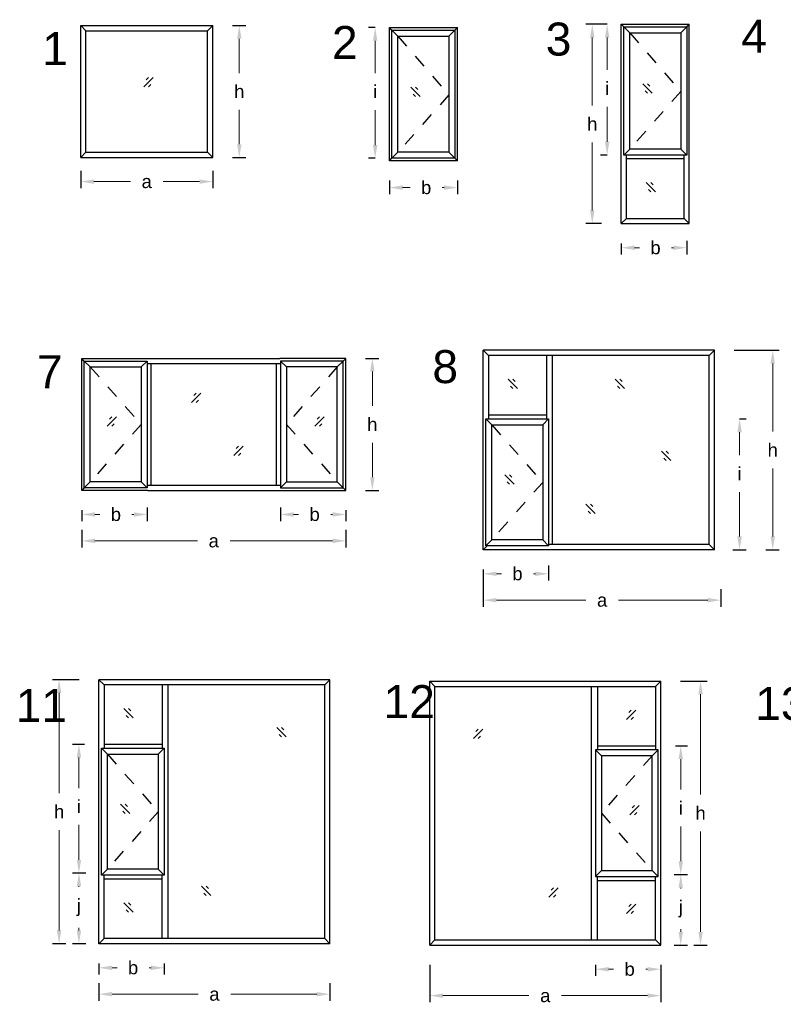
# Model space of a CAD drawing. Header units: millimetres. Extents: x -12.9 to 0.2, y -9.1 to 4.5.
# Tile 3 of 5: x -12.7 to -6.9, y -3 to 4.5. Entities that reach past the tile are written whole.
import ezdxf

# ---------------------------------------------------------------- set-up
doc = ezdxf.new("R2010")
doc.units = ezdxf.units.MM
doc.linetypes.add('DASHED', pattern=[19.05, 12.7, -6.35])
for name, color, linetype in [('auxiliar', 1, 'DASHED'), ('proyectable', 7, 'Continuous'), ('vidrio', 160, 'Continuous')]:
    doc.layers.add(name, color=color, linetype=linetype)
doc.styles.get("Standard").update_dxf_attribs({"font": 'arial.ttf'})
doc.dimstyles.get("Standard").update_dxf_attribs({"dimtxt": 0.18, "dimasz": 0.18, "dimexe": 0.2, "dimexo": 0.0625, "dimgap": 0.09, "dimtad": 0, "dimtih": 1, "dimtoh": 1, "dimdec": 4, "dimzin": 0, "dimdsep": 46, "dimtxsty": 'Standard', "dimcen": 0.09, "dimadec": 0, "dimazin": 0, "dimtfac": 1, "dimtdec": 4, "dimtofl": 0, "dimtmove": 0, "dimatfit": 3, "dimfxl": 1.5, "dimfxlon": 1, "dimtolj": 1, "dimtzin": 0, "dimarcsym": 0})

# ---------------------------------------------------------------- blocks, each defined once
blk = doc.blocks.new('*D1')
at = {"layer": 'Defpoints', "color": 0, "transparency": 16777216}
for p in [(-12.2363, 3.502), (-11.2363, 3.502), (-11.2363, 3.2695)]:
    blk.add_point(p, dxfattribs=at)
at = {"layer": 'proyectable', "color": 0, "lineweight": -2, "transparency": 16777216}
for p, q in [((-12.2363, 3.352), (-12.2363, 3.2195)), ((-11.2363, 3.352), (-11.2363, 3.2195))]:
    blk.add_line(p, q, dxfattribs=at)
at = {"layer": 'proyectable', "color": 0, "lineweight": 5, "transparency": 16777216}
for p, q in [((-12.1363, 3.2695), (-11.8597, 3.2695)), ((-11.3363, 3.2695), (-11.613, 3.2695))]:
    blk.add_line(p, q, dxfattribs=at)
at = {"layer": 'proyectable', "color": 0, "transparency": 16777216}
for points in [[(-12.1363, 3.2861), (-12.1363, 3.2528), (-12.2363, 3.2695)], [(-11.3363, 3.2861), (-11.3363, 3.2528), (-11.2363, 3.2695)]]:
    blk.add_solid(points, dxfattribs=at)
at = {"layer": 'proyectable', "color": 0, "transparency": 16777216, "insert": (-11.7363, 3.2695), "char_height": 0.1, "attachment_point": 5}
blk.add_mtext('\\A1;a', dxfattribs=at)
blk = doc.blocks.new('*D2')
at = {"layer": 'Defpoints', "color": 0, "transparency": 16777216}
for p in [(-11.2363, 4.452), (-11.0353, 4.452), (-11.2363, 3.452)]:
    blk.add_point(p, dxfattribs=at)
at = {"layer": 'proyectable', "color": 0, "lineweight": -2, "transparency": 16777216}
for p, q in [((-11.0863, 4.452), (-10.9853, 4.452)), ((-11.0863, 3.452), (-10.9853, 3.452))]:
    blk.add_line(p, q, dxfattribs=at)
at = {"layer": 'proyectable', "color": 0, "lineweight": 5, "transparency": 16777216}
for p, q in [((-11.0353, 4.352), (-11.0353, 4.092)), ((-11.0353, 3.552), (-11.0353, 3.812))]:
    blk.add_line(p, q, dxfattribs=at)
at = {"layer": 'proyectable', "color": 0, "transparency": 16777216}
for points in [[(-11.052, 4.352), (-11.0187, 4.352), (-11.0353, 4.452)], [(-11.052, 3.552), (-11.0187, 3.552), (-11.0353, 3.452)]]:
    blk.add_solid(points, dxfattribs=at)
at = {"layer": 'proyectable', "color": 0, "transparency": 16777216, "insert": (-11.0353, 3.952), "char_height": 0.1, "attachment_point": 5}
blk.add_mtext('\\A1;h', dxfattribs=at)
blk = doc.blocks.new('*D3')
at = {"layer": 'Defpoints', "color": 0, "transparency": 16777216}
for p in [(-12.2288, 0.9304), (-11.7338, 0.9504), (-11.7338, 0.7479)]:
    blk.add_point(p, dxfattribs=at)
at = {"layer": 'proyectable', "color": 0, "lineweight": -2, "transparency": 16777216}
for p, q in [((-12.2288, 0.7804), (-12.2288, 0.6979)), ((-11.7338, 0.8004), (-11.7338, 0.6979))]:
    blk.add_line(p, q, dxfattribs=at)
at = {"layer": 'proyectable', "color": 0, "lineweight": 5, "transparency": 16777216}
for p, q in [((-12.1288, 0.7479), (-12.0911, 0.7479)), ((-11.8338, 0.7479), (-11.8483, 0.7479))]:
    blk.add_line(p, q, dxfattribs=at)
at = {"layer": 'proyectable', "color": 0, "transparency": 16777216}
for points in [[(-12.1288, 0.7645), (-12.1288, 0.7312), (-12.2288, 0.7479)], [(-11.8338, 0.7645), (-11.8338, 0.7312), (-11.7338, 0.7479)]]:
    blk.add_solid(points, dxfattribs=at)
at = {"layer": 'proyectable', "color": 0, "transparency": 16777216, "insert": (-11.9697, 0.7479), "char_height": 0.1, "attachment_point": 5}
blk.add_mtext('\\A1;b', dxfattribs=at)
blk = doc.blocks.new('*D4')
at = {"layer": 'Defpoints', "color": 0, "transparency": 16777216}
for p in [(-10.2288, 1.9304), (-10.0278, 1.9304), (-10.2288, 0.9304)]:
    blk.add_point(p, dxfattribs=at)
at = {"layer": 'proyectable', "color": 0, "lineweight": -2, "transparency": 16777216}
for p, q in [((-10.0788, 1.9304), (-9.9778, 1.9304)), ((-10.0788, 0.9304), (-9.9778, 0.9304))]:
    blk.add_line(p, q, dxfattribs=at)
at = {"layer": 'proyectable', "color": 0, "lineweight": 5, "transparency": 16777216}
for p, q in [((-10.0278, 1.8304), (-10.0278, 1.5704)), ((-10.0278, 1.0304), (-10.0278, 1.2904))]:
    blk.add_line(p, q, dxfattribs=at)
at = {"layer": 'proyectable', "color": 0, "transparency": 16777216}
for points in [[(-10.0444, 1.8304), (-10.0111, 1.8304), (-10.0278, 1.9304)], [(-10.0444, 1.0304), (-10.0111, 1.0304), (-10.0278, 0.9304)]]:
    blk.add_solid(points, dxfattribs=at)
at = {"layer": 'proyectable', "color": 0, "transparency": 16777216, "insert": (-10.0278, 1.4304), "char_height": 0.1, "attachment_point": 5}
blk.add_mtext('\\A1;h', dxfattribs=at)
blk = doc.blocks.new('*D5')
at = {"layer": 'Defpoints', "color": 0, "transparency": 16777216}
for p in [(-12.2288, 0.7804), (-10.2288, 0.7804), (-10.2288, 0.5479)]:
    blk.add_point(p, dxfattribs=at)
at = {"layer": 'proyectable', "color": 0, "lineweight": -2, "transparency": 16777216}
for p, q in [((-12.2288, 0.6304), (-12.2288, 0.4979)), ((-10.2288, 0.6304), (-10.2288, 0.4979))]:
    blk.add_line(p, q, dxfattribs=at)
at = {"layer": 'proyectable', "color": 0, "lineweight": 5, "transparency": 16777216}
for p, q in [((-12.1288, 0.5479), (-11.3521, 0.5479)), ((-10.3288, 0.5479), (-11.1054, 0.5479))]:
    blk.add_line(p, q, dxfattribs=at)
at = {"layer": 'proyectable', "color": 0, "transparency": 16777216}
for points in [[(-12.1288, 0.5645), (-12.1288, 0.5312), (-12.2288, 0.5479)], [(-10.3288, 0.5645), (-10.3288, 0.5312), (-10.2288, 0.5479)]]:
    blk.add_solid(points, dxfattribs=at)
at = {"layer": 'proyectable', "color": 0, "transparency": 16777216, "insert": (-11.2288, 0.5479), "char_height": 0.1, "attachment_point": 5}
blk.add_mtext('\\A1;a', dxfattribs=at)
blk = doc.blocks.new('*D6')
at = {"layer": 'Defpoints', "color": 0, "transparency": 16777216}
for p in [(-10.7238, 0.9504), (-10.2288, 0.9304), (-10.2288, 0.7479)]:
    blk.add_point(p, dxfattribs=at)
at = {"layer": 'proyectable', "color": 0, "lineweight": -2, "transparency": 16777216}
for p, q in [((-10.7238, 0.8004), (-10.7238, 0.6979)), ((-10.2288, 0.7804), (-10.2288, 0.6979))]:
    blk.add_line(p, q, dxfattribs=at)
at = {"layer": 'proyectable', "color": 0, "lineweight": 5, "transparency": 16777216}
for p, q in [((-10.6238, 0.7479), (-10.5861, 0.7479)), ((-10.3288, 0.7479), (-10.3433, 0.7479))]:
    blk.add_line(p, q, dxfattribs=at)
at = {"layer": 'proyectable', "color": 0, "transparency": 16777216}
for points in [[(-10.6238, 0.7645), (-10.6238, 0.7312), (-10.7238, 0.7479)], [(-10.3288, 0.7645), (-10.3288, 0.7312), (-10.2288, 0.7479)]]:
    blk.add_solid(points, dxfattribs=at)
at = {"layer": 'proyectable', "color": 0, "transparency": 16777216, "insert": (-10.4647, 0.7479), "char_height": 0.1, "attachment_point": 5}
blk.add_mtext('\\A1;b', dxfattribs=at)
blk = doc.blocks.new('*D20')
at = {"layer": 'Defpoints', "color": 0, "transparency": 16777216}
for p in [(-12.0986, -2.5035), (-11.6036, -2.5035), (-11.6036, -2.686)]:
    blk.add_point(p, dxfattribs=at)
at = {"layer": 'proyectable', "color": 0, "lineweight": -2, "transparency": 16777216}
for p, q in [((-12.0986, -2.6535), (-12.0986, -2.736)), ((-11.6036, -2.6535), (-11.6036, -2.736))]:
    blk.add_line(p, q, dxfattribs=at)
at = {"layer": 'proyectable', "color": 0, "lineweight": 5, "transparency": 16777216}
for p, q in [((-11.9986, -2.686), (-11.961, -2.686)), ((-11.7036, -2.686), (-11.7181, -2.686))]:
    blk.add_line(p, q, dxfattribs=at)
at = {"layer": 'proyectable', "color": 0, "transparency": 16777216}
for points in [[(-11.9986, -2.6694), (-11.9986, -2.7027), (-12.0986, -2.686)], [(-11.7036, -2.6694), (-11.7036, -2.7027), (-11.6036, -2.686)]]:
    blk.add_solid(points, dxfattribs=at)
at = {"layer": 'proyectable', "color": 0, "transparency": 16777216, "insert": (-11.8396, -2.686), "char_height": 0.1, "attachment_point": 5}
blk.add_mtext('\\A1;b', dxfattribs=at)
blk = doc.blocks.new('*D21')
at = {"layer": 'Defpoints', "color": 0, "transparency": 16777216}
for p in [(-12.0986, -2.6535), (-10.3486, -2.6535), (-10.3486, -2.886)]:
    blk.add_point(p, dxfattribs=at)
at = {"layer": 'proyectable', "color": 0, "lineweight": -2, "transparency": 16777216}
for p, q in [((-12.0986, -2.8035), (-12.0986, -2.936)), ((-10.3486, -2.8035), (-10.3486, -2.936))]:
    blk.add_line(p, q, dxfattribs=at)
at = {"layer": 'proyectable', "color": 0, "lineweight": 5, "transparency": 16777216}
for p, q in [((-11.9986, -2.886), (-11.347, -2.886)), ((-10.4486, -2.886), (-11.1002, -2.886))]:
    blk.add_line(p, q, dxfattribs=at)
at = {"layer": 'proyectable', "color": 0, "transparency": 16777216}
for points in [[(-11.9986, -2.8694), (-11.9986, -2.9027), (-12.0986, -2.886)], [(-10.4486, -2.8694), (-10.4486, -2.9027), (-10.3486, -2.886)]]:
    blk.add_solid(points, dxfattribs=at)
at = {"layer": 'proyectable', "color": 0, "transparency": 16777216, "insert": (-11.2236, -2.886), "char_height": 0.1, "attachment_point": 5}
blk.add_mtext('\\A1;a', dxfattribs=at)
blk = doc.blocks.new('*D22')
at = {"layer": 'Defpoints', "color": 0, "transparency": 16777216}
for p in [(-9.188, 0.4813), (-7.388, 0.3313), (-7.388, 0.0987)]:
    blk.add_point(p, dxfattribs=at)
at = {"layer": 'proyectable', "color": 0, "lineweight": -2, "transparency": 16777216}
for p, q in [((-9.188, 0.3313), (-9.188, 0.0487)), ((-7.388, 0.1813), (-7.388, 0.0487))]:
    blk.add_line(p, q, dxfattribs=at)
at = {"layer": 'proyectable', "color": 0, "lineweight": 5, "transparency": 16777216}
for p, q in [((-9.088, 0.0987), (-8.4114, 0.0987)), ((-7.488, 0.0987), (-8.1647, 0.0987))]:
    blk.add_line(p, q, dxfattribs=at)
at = {"layer": 'proyectable', "color": 0, "transparency": 16777216}
for points in [[(-9.088, 0.1154), (-9.088, 0.0821), (-9.188, 0.0987)], [(-7.488, 0.1154), (-7.488, 0.0821), (-7.388, 0.0987)]]:
    blk.add_solid(points, dxfattribs=at)
at = {"layer": 'proyectable', "color": 0, "transparency": 16777216, "insert": (-8.288, 0.0987), "char_height": 0.1, "attachment_point": 5}
blk.add_mtext('\\A1;a', dxfattribs=at)
blk = doc.blocks.new('*D23')
at = {"layer": 'Defpoints', "color": 0, "transparency": 16777216}
for p in [(-7.3271, 1.4713), (-7.247, 1.4713), (-7.448, 0.4813)]:
    blk.add_point(p, dxfattribs=at)
at = {"layer": 'proyectable', "color": 0, "lineweight": -2, "transparency": 16777216}
for p, q in [((-7.247, 1.4713), (-7.197, 1.4713)), ((-7.298, 0.4813), (-7.197, 0.4813))]:
    blk.add_line(p, q, dxfattribs=at)
at = {"layer": 'proyectable', "color": 0, "lineweight": 5, "transparency": 16777216}
for p, q in [((-7.247, 1.3713), (-7.247, 1.1975)), ((-7.247, 0.5813), (-7.247, 0.9175))]:
    blk.add_line(p, q, dxfattribs=at)
at = {"layer": 'proyectable', "color": 0, "transparency": 16777216}
for points in [[(-7.2637, 1.3713), (-7.2303, 1.3713), (-7.247, 1.4713)], [(-7.2637, 0.5813), (-7.2303, 0.5813), (-7.247, 0.4813)]]:
    blk.add_solid(points, dxfattribs=at)
at = {"layer": 'proyectable', "color": 0, "transparency": 16777216, "insert": (-7.247, 1.0575), "char_height": 0.1, "attachment_point": 5}
blk.add_mtext('\\A1;i', dxfattribs=at)
blk = doc.blocks.new('*D24')
at = {"layer": 'Defpoints', "color": 0, "transparency": 16777216}
for p in [(-9.188, 0.4813), (-8.693, 0.5113), (-8.693, 0.2987)]:
    blk.add_point(p, dxfattribs=at)
at = {"layer": 'proyectable', "color": 0, "lineweight": -2, "transparency": 16777216}
for p, q in [((-9.188, 0.3313), (-9.188, 0.2487)), ((-8.693, 0.3613), (-8.693, 0.2487))]:
    blk.add_line(p, q, dxfattribs=at)
at = {"layer": 'proyectable', "color": 0, "lineweight": 5, "transparency": 16777216}
for p, q in [((-9.088, 0.2987), (-9.0504, 0.2987)), ((-8.793, 0.2987), (-8.8076, 0.2987))]:
    blk.add_line(p, q, dxfattribs=at)
at = {"layer": 'proyectable', "color": 0, "transparency": 16777216}
for points in [[(-9.088, 0.3154), (-9.088, 0.2821), (-9.188, 0.2987)], [(-8.793, 0.3154), (-8.793, 0.2821), (-8.693, 0.2987)]]:
    blk.add_solid(points, dxfattribs=at)
at = {"layer": 'proyectable', "color": 0, "transparency": 16777216, "insert": (-8.929, 0.2987), "char_height": 0.1, "attachment_point": 5}
blk.add_mtext('\\A1;b', dxfattribs=at)
blk = doc.blocks.new('*D25')
at = {"layer": 'Defpoints', "color": 0, "transparency": 16777216}
for p in [(-7.438, 1.9913), (-6.996, 1.9913), (-7.197, 0.4813)]:
    blk.add_point(p, dxfattribs=at)
at = {"layer": 'proyectable', "color": 0, "lineweight": -2, "transparency": 16777216}
for p, q in [((-7.288, 1.9913), (-6.946, 1.9913)), ((-7.047, 0.4813), (-6.946, 0.4813))]:
    blk.add_line(p, q, dxfattribs=at)
at = {"layer": 'proyectable', "color": 0, "lineweight": 5, "transparency": 16777216}
for p, q in [((-6.996, 1.8913), (-6.996, 1.3763)), ((-6.996, 0.5813), (-6.996, 1.0963))]:
    blk.add_line(p, q, dxfattribs=at)
at = {"layer": 'proyectable', "color": 0, "transparency": 16777216}
for points in [[(-7.0127, 1.8913), (-6.9793, 1.8913), (-6.996, 1.9913)], [(-7.0127, 0.5813), (-6.9793, 0.5813), (-6.996, 0.4813)]]:
    blk.add_solid(points, dxfattribs=at)
at = {"layer": 'proyectable', "color": 0, "transparency": 16777216, "insert": (-6.996, 1.2363), "char_height": 0.1, "attachment_point": 5}
blk.add_mtext('\\A1;h', dxfattribs=at)
blk = doc.blocks.new('*D30')
at = {"layer": 'Defpoints', "color": 0, "transparency": 16777216}
for p in [(-8.3385, -2.5145), (-7.8435, -2.5145), (-7.8435, -2.697)]:
    blk.add_point(p, dxfattribs=at)
at = {"layer": 'proyectable', "color": 0, "lineweight": -2, "transparency": 16777216}
for p, q in [((-8.3385, -2.6645), (-8.3385, -2.747)), ((-7.8435, -2.6645), (-7.8435, -2.747))]:
    blk.add_line(p, q, dxfattribs=at)
at = {"layer": 'proyectable', "color": 0, "lineweight": 5, "transparency": 16777216}
for p, q in [((-8.2385, -2.697), (-8.2009, -2.697)), ((-7.9435, -2.697), (-7.9581, -2.697))]:
    blk.add_line(p, q, dxfattribs=at)
at = {"layer": 'proyectable', "color": 0, "transparency": 16777216}
for points in [[(-8.2385, -2.6803), (-8.2385, -2.7137), (-8.3385, -2.697)], [(-7.9435, -2.6803), (-7.9435, -2.7137), (-7.8435, -2.697)]]:
    blk.add_solid(points, dxfattribs=at)
at = {"layer": 'proyectable', "color": 0, "transparency": 16777216, "insert": (-8.0795, -2.697), "char_height": 0.1, "attachment_point": 5}
blk.add_mtext('\\A1;b', dxfattribs=at)
blk = doc.blocks.new('*D31')
at = {"layer": 'Defpoints', "color": 0, "transparency": 16777216}
for p in [(-9.5935, -2.5145), (-7.8435, -2.5145), (-7.8435, -2.897)]:
    blk.add_point(p, dxfattribs=at)
at = {"layer": 'proyectable', "color": 0, "lineweight": -2, "transparency": 16777216}
for p, q in [((-9.5935, -2.6645), (-9.5935, -2.947)), ((-7.8435, -2.6645), (-7.8435, -2.947))]:
    blk.add_line(p, q, dxfattribs=at)
at = {"layer": 'proyectable', "color": 0, "lineweight": 5, "transparency": 16777216}
for p, q in [((-9.4935, -2.897), (-8.8419, -2.897)), ((-7.9435, -2.897), (-8.5952, -2.897))]:
    blk.add_line(p, q, dxfattribs=at)
at = {"layer": 'proyectable', "color": 0, "transparency": 16777216}
for points in [[(-9.4935, -2.8803), (-9.4935, -2.9137), (-9.5935, -2.897)], [(-7.9435, -2.8803), (-7.9435, -2.9137), (-7.8435, -2.897)]]:
    blk.add_solid(points, dxfattribs=at)
at = {"layer": 'proyectable', "color": 0, "transparency": 16777216, "insert": (-8.7185, -2.897), "char_height": 0.1, "attachment_point": 5}
blk.add_mtext('\\A1;a', dxfattribs=at)
blk = doc.blocks.new('*D32')
at = {"layer": 'Defpoints', "color": 0, "transparency": 16777216}
for p in [(-7.8835, -1.9795), (-7.6925, -1.9795), (-7.8935, -2.5145)]:
    blk.add_point(p, dxfattribs=at)
at = {"layer": 'proyectable', "color": 0, "lineweight": -2, "transparency": 16777216}
for p, q in [((-7.7335, -1.9795), (-7.6425, -1.9795)), ((-7.7435, -2.5145), (-7.6425, -2.5145))]:
    blk.add_line(p, q, dxfattribs=at)
at = {"layer": 'proyectable', "color": 0, "lineweight": 5, "transparency": 16777216}
for p, q in [((-7.6925, -2.0795), (-7.6925, -2.0849)), ((-7.6925, -2.4145), (-7.6925, -2.3943))]:
    blk.add_line(p, q, dxfattribs=at)
at = {"layer": 'proyectable', "color": 0, "transparency": 16777216}
for points in [[(-7.7092, -2.0795), (-7.6759, -2.0795), (-7.6925, -1.9795)], [(-7.7092, -2.4145), (-7.6759, -2.4145), (-7.6925, -2.5145)]]:
    blk.add_solid(points, dxfattribs=at)
at = {"layer": 'proyectable', "color": 0, "transparency": 16777216, "insert": (-7.6925, -2.2396), "char_height": 0.1, "attachment_point": 5}
blk.add_mtext('\\A1;j', dxfattribs=at)
blk = doc.blocks.new('*D33')
at = {"layer": 'Defpoints', "color": 0, "transparency": 16777216}
for p in [(-7.8435, -0.5145), (-7.5425, -0.5145), (-7.7435, -2.5145)]:
    blk.add_point(p, dxfattribs=at)
at = {"layer": 'proyectable', "color": 0, "lineweight": -2, "transparency": 16777216}
for p, q in [((-7.6935, -0.5145), (-7.4925, -0.5145)), ((-7.5935, -2.5145), (-7.4925, -2.5145))]:
    blk.add_line(p, q, dxfattribs=at)
at = {"layer": 'proyectable', "color": 0, "lineweight": 5, "transparency": 16777216}
for p, q in [((-7.5425, -0.6145), (-7.5425, -1.3745)), ((-7.5425, -2.4145), (-7.5425, -1.6545))]:
    blk.add_line(p, q, dxfattribs=at)
at = {"layer": 'proyectable', "color": 0, "transparency": 16777216}
for points in [[(-7.5592, -0.6145), (-7.5259, -0.6145), (-7.5425, -0.5145)], [(-7.5592, -2.4145), (-7.5259, -2.4145), (-7.5425, -2.5145)]]:
    blk.add_solid(points, dxfattribs=at)
at = {"layer": 'proyectable', "color": 0, "transparency": 16777216, "insert": (-7.5425, -1.5145), "char_height": 0.1, "attachment_point": 5}
blk.add_mtext('\\A1;h', dxfattribs=at)
blk = doc.blocks.new('*D34')
at = {"layer": 'Defpoints', "color": 0, "transparency": 16777216}
for p in [(-7.8835, -1.0045), (-7.6925, -1.0045), (-7.8935, -1.9795)]:
    blk.add_point(p, dxfattribs=at)
at = {"layer": 'proyectable', "color": 0, "lineweight": -2, "transparency": 16777216}
for p, q in [((-7.7335, -1.0045), (-7.6425, -1.0045)), ((-7.7435, -1.9795), (-7.6425, -1.9795))]:
    blk.add_line(p, q, dxfattribs=at)
at = {"layer": 'proyectable', "color": 0, "lineweight": 5, "transparency": 16777216}
for p, q in [((-7.6925, -1.1045), (-7.6925, -1.3352)), ((-7.6925, -1.8795), (-7.6925, -1.6152))]:
    blk.add_line(p, q, dxfattribs=at)
at = {"layer": 'proyectable', "color": 0, "transparency": 16777216}
for points in [[(-7.7092, -1.1045), (-7.6759, -1.1045), (-7.6925, -1.0045)], [(-7.7092, -1.8795), (-7.6759, -1.8795), (-7.6925, -1.9795)]]:
    blk.add_solid(points, dxfattribs=at)
at = {"layer": 'proyectable', "color": 0, "transparency": 16777216, "insert": (-7.6925, -1.4752), "char_height": 0.1, "attachment_point": 5}
blk.add_mtext('\\A1;i', dxfattribs=at)
blk = doc.blocks.new('*D39')
at = {"layer": 'Defpoints', "color": 0, "transparency": 16777216}
for p in [(-12.2496, -1.9685), (-12.0586, -1.9685), (-12.0486, -2.5035)]:
    blk.add_point(p, dxfattribs=at)
at = {"layer": 'proyectable', "color": 0, "lineweight": -2, "transparency": 16777216}
for p, q in [((-12.2086, -1.9685), (-12.2996, -1.9685)), ((-12.1986, -2.5035), (-12.2996, -2.5035))]:
    blk.add_line(p, q, dxfattribs=at)
at = {"layer": 'proyectable', "color": 0, "lineweight": 5, "transparency": 16777216}
for p, q in [((-12.2496, -2.0685), (-12.2496, -2.0739)), ((-12.2496, -2.4035), (-12.2496, -2.3833))]:
    blk.add_line(p, q, dxfattribs=at)
at = {"layer": 'proyectable', "color": 0, "transparency": 16777216}
for points in [[(-12.2663, -2.0685), (-12.2329, -2.0685), (-12.2496, -1.9685)], [(-12.2663, -2.4035), (-12.2329, -2.4035), (-12.2496, -2.5035)]]:
    blk.add_solid(points, dxfattribs=at)
at = {"layer": 'proyectable', "color": 0, "transparency": 16777216, "insert": (-12.2496, -2.2286), "char_height": 0.1, "attachment_point": 5}
blk.add_mtext('\\A1;j', dxfattribs=at)
blk = doc.blocks.new('*D40')
at = {"layer": 'Defpoints', "color": 0, "transparency": 16777216}
for p in [(-12.3996, -0.5035), (-12.0986, -0.5035), (-12.1986, -2.5035)]:
    blk.add_point(p, dxfattribs=at)
at = {"layer": 'proyectable', "color": 0, "lineweight": -2, "transparency": 16777216}
for p, q in [((-12.2486, -0.5035), (-12.4496, -0.5035)), ((-12.3486, -2.5035), (-12.4496, -2.5035))]:
    blk.add_line(p, q, dxfattribs=at)
at = {"layer": 'proyectable', "color": 0, "lineweight": 5, "transparency": 16777216}
for p, q in [((-12.3996, -0.6035), (-12.3996, -1.3635)), ((-12.3996, -2.4035), (-12.3996, -1.6435))]:
    blk.add_line(p, q, dxfattribs=at)
at = {"layer": 'proyectable', "color": 0, "transparency": 16777216}
for points in [[(-12.4163, -0.6035), (-12.3829, -0.6035), (-12.3996, -0.5035)], [(-12.4163, -2.4035), (-12.3829, -2.4035), (-12.3996, -2.5035)]]:
    blk.add_solid(points, dxfattribs=at)
at = {"layer": 'proyectable', "color": 0, "transparency": 16777216, "insert": (-12.3996, -1.5035), "char_height": 0.1, "attachment_point": 5}
blk.add_mtext('\\A1;h', dxfattribs=at)
blk = doc.blocks.new('*D41')
at = {"layer": 'Defpoints', "color": 0, "transparency": 16777216}
for p in [(-12.2496, -0.9935), (-12.0586, -0.9935), (-12.0486, -1.9685)]:
    blk.add_point(p, dxfattribs=at)
at = {"layer": 'proyectable', "color": 0, "lineweight": -2, "transparency": 16777216}
for p, q in [((-12.2086, -0.9935), (-12.2996, -0.9935)), ((-12.1986, -1.9685), (-12.2996, -1.9685))]:
    blk.add_line(p, q, dxfattribs=at)
at = {"layer": 'proyectable', "color": 0, "lineweight": 5, "transparency": 16777216}
for p, q in [((-12.2496, -1.0935), (-12.2496, -1.3242)), ((-12.2496, -1.8685), (-12.2496, -1.6042))]:
    blk.add_line(p, q, dxfattribs=at)
at = {"layer": 'proyectable', "color": 0, "transparency": 16777216}
for points in [[(-12.2663, -1.0935), (-12.2329, -1.0935), (-12.2496, -0.9935)], [(-12.2663, -1.8685), (-12.2329, -1.8685), (-12.2496, -1.9685)]]:
    blk.add_solid(points, dxfattribs=at)
at = {"layer": 'proyectable', "color": 0, "transparency": 16777216, "insert": (-12.2496, -1.4642), "char_height": 0.1, "attachment_point": 5}
blk.add_mtext('\\A1;i', dxfattribs=at)
blk = doc.blocks.new('*D84')
at = {"layer": 'Defpoints', "color": 0, "transparency": 16777216}
for p in [(-9.8991, 3.4265), (-9.3841, 3.4265), (-9.3841, 3.2239)]:
    blk.add_point(p, dxfattribs=at)
at = {"layer": 'proyectable', "color": 0, "lineweight": -2, "transparency": 16777216}
for p, q in [((-9.8991, 3.2765), (-9.8991, 3.1739)), ((-9.3841, 3.2765), (-9.3841, 3.1739))]:
    blk.add_line(p, q, dxfattribs=at)
at = {"layer": 'proyectable', "color": 0, "lineweight": 5, "transparency": 16777216}
for p, q in [((-9.7991, 3.2239), (-9.7415, 3.2239)), ((-9.4841, 3.2239), (-9.4987, 3.2239))]:
    blk.add_line(p, q, dxfattribs=at)
at = {"layer": 'proyectable', "color": 0, "transparency": 16777216}
for points in [[(-9.7991, 3.2406), (-9.7991, 3.2073), (-9.8991, 3.2239)], [(-9.4841, 3.2406), (-9.4841, 3.2073), (-9.3841, 3.2239)]]:
    blk.add_solid(points, dxfattribs=at)
at = {"layer": 'proyectable', "color": 0, "transparency": 16777216, "insert": (-9.6201, 3.2239), "char_height": 0.1, "attachment_point": 5}
blk.add_mtext('\\A1;b', dxfattribs=at)
blk = doc.blocks.new('*D85')
at = {"layer": 'Defpoints', "color": 0, "transparency": 16777216}
for p in [(-10.0064, 4.4365), (-9.8991, 4.4365), (-9.8791, 3.4465)]:
    blk.add_point(p, dxfattribs=at)
at = {"layer": 'proyectable', "color": 0, "lineweight": -2, "transparency": 16777216}
for p, q in [((-10.0064, 4.4365), (-10.0564, 4.4365)), ((-10.0064, 3.4465), (-10.0564, 3.4465))]:
    blk.add_line(p, q, dxfattribs=at)
at = {"layer": 'proyectable', "color": 0, "lineweight": 5, "transparency": 16777216}
for p, q in [((-10.0064, 4.3365), (-10.0064, 4.0915)), ((-10.0064, 3.5465), (-10.0064, 3.8115))]:
    blk.add_line(p, q, dxfattribs=at)
at = {"layer": 'proyectable', "color": 0, "transparency": 16777216}
for points in [[(-10.0231, 4.3365), (-9.9897, 4.3365), (-10.0064, 4.4365)], [(-10.0231, 3.5465), (-9.9897, 3.5465), (-10.0064, 3.4465)]]:
    blk.add_solid(points, dxfattribs=at)
at = {"layer": 'proyectable', "color": 0, "transparency": 16777216, "insert": (-10.0064, 3.9515), "char_height": 0.1, "attachment_point": 5}
blk.add_mtext('\\A1;i', dxfattribs=at)
blk = doc.blocks.new('*D86')
at = {"layer": 'Defpoints', "color": 0, "transparency": 16777216}
for p in [(-8.1425, 2.9509), (-7.6475, 2.9709), (-7.6475, 2.7684)]:
    blk.add_point(p, dxfattribs=at)
at = {"layer": 'proyectable', "color": 0, "lineweight": -2, "transparency": 16777216}
for p, q in [((-8.1425, 2.8009), (-8.1425, 2.7184)), ((-7.6475, 2.8209), (-7.6475, 2.7184))]:
    blk.add_line(p, q, dxfattribs=at)
at = {"layer": 'proyectable', "color": 0, "lineweight": 5, "transparency": 16777216}
for p, q in [((-8.0425, 2.7684), (-8.0049, 2.7684)), ((-7.7475, 2.7684), (-7.7621, 2.7684))]:
    blk.add_line(p, q, dxfattribs=at)
at = {"layer": 'proyectable', "color": 0, "transparency": 16777216}
for points in [[(-8.0425, 2.7851), (-8.0425, 2.7517), (-8.1425, 2.7684)], [(-7.7475, 2.7851), (-7.7475, 2.7517), (-7.6475, 2.7684)]]:
    blk.add_solid(points, dxfattribs=at)
at = {"layer": 'proyectable', "color": 0, "transparency": 16777216, "insert": (-7.8835, 2.7684), "char_height": 0.1, "attachment_point": 5}
blk.add_mtext('\\A1;b', dxfattribs=at)
blk = doc.blocks.new('*D87')
at = {"layer": 'Defpoints', "color": 0, "transparency": 16777216}
for p in [(-8.2498, 4.4609), (-8.1425, 4.4609), (-8.1225, 3.4709)]:
    blk.add_point(p, dxfattribs=at)
at = {"layer": 'proyectable', "color": 0, "lineweight": -2, "transparency": 16777216}
for p, q in [((-8.2498, 4.4609), (-8.2998, 4.4609)), ((-8.2498, 3.4709), (-8.2998, 3.4709))]:
    blk.add_line(p, q, dxfattribs=at)
at = {"layer": 'proyectable', "color": 0, "lineweight": 5, "transparency": 16777216}
for p, q in [((-8.2498, 4.3609), (-8.2498, 4.1159)), ((-8.2498, 3.5709), (-8.2498, 3.8359))]:
    blk.add_line(p, q, dxfattribs=at)
at = {"layer": 'proyectable', "color": 0, "transparency": 16777216}
for points in [[(-8.2665, 4.3609), (-8.2331, 4.3609), (-8.2498, 4.4609)], [(-8.2665, 3.5709), (-8.2331, 3.5709), (-8.2498, 3.4709)]]:
    blk.add_solid(points, dxfattribs=at)
at = {"layer": 'proyectable', "color": 0, "transparency": 16777216, "insert": (-8.2498, 3.9759), "char_height": 0.1, "attachment_point": 5}
blk.add_mtext('\\A1;i', dxfattribs=at)
blk = doc.blocks.new('*D88')
at = {"layer": 'Defpoints', "color": 0, "transparency": 16777216}
for p in [(-8.3623, 4.4609), (-8.1425, 4.4609), (-8.1425, 2.9509)]:
    blk.add_point(p, dxfattribs=at)
at = {"layer": 'proyectable', "color": 0, "lineweight": -2, "transparency": 16777216}
for p, q in [((-8.2925, 4.4609), (-8.4123, 4.4609)), ((-8.2925, 2.9509), (-8.4123, 2.9509))]:
    blk.add_line(p, q, dxfattribs=at)
at = {"layer": 'proyectable', "color": 0, "lineweight": 5, "transparency": 16777216}
for p, q in [((-8.3623, 4.3609), (-8.3623, 3.8459)), ((-8.3623, 3.0509), (-8.3623, 3.5659))]:
    blk.add_line(p, q, dxfattribs=at)
at = {"layer": 'proyectable', "color": 0, "transparency": 16777216}
for points in [[(-8.3789, 4.3609), (-8.3456, 4.3609), (-8.3623, 4.4609)], [(-8.3789, 3.0509), (-8.3456, 3.0509), (-8.3623, 2.9509)]]:
    blk.add_solid(points, dxfattribs=at)
at = {"layer": 'proyectable', "color": 0, "transparency": 16777216, "insert": (-8.3623, 3.7059), "char_height": 0.1, "attachment_point": 5}
blk.add_mtext('\\A1;h', dxfattribs=at)

msp = doc.modelspace()

# ---------------------------------------------------------------- linework, layer by layer
at = {"layer": 'auxiliar', "ltscale": 0.003}
for p, q in [((-9.8341, 4.3715), (-9.4491, 3.9265)), ((-8.0775, 4.3959), (-7.6925, 3.9509)), ((-9.4491, 3.9265), (-9.8341, 3.4915)), ((-7.6925, 3.9509), (-8.0775, 3.5159)), ((-12.1638, 1.8654), (-11.7788, 1.4304)), ((-10.2938, 1.8654), (-10.6788, 1.4304)), ((-11.7788, 1.4304), (-12.1638, 0.9954)), ((-10.6788, 1.4304), (-10.2938, 0.9954)), ((-9.123, 1.4263), (-8.738, 0.9913)), ((-8.738, 0.9913), (-9.123, 0.5563)), ((-12.0336, -1.0685), (-11.6486, -1.5035)), ((-7.9085, -1.0795), (-8.2935, -1.5145)), ((-11.6486, -1.5035), (-12.0336, -1.9385)), ((-8.2935, -1.5145), (-7.9085, -1.9495))]:
    msp.add_line(p, q, dxfattribs=at)
at = {"layer": 'proyectable'}
for p, q in [((-12.2363, 3.452), (-12.2363, 4.452)), ((-12.2363, 4.452), (-11.2363, 4.452)), ((-12.1963, 4.412), (-12.2363, 4.452)), ((-12.1963, 3.492), (-12.1963, 4.412)), ((-12.1963, 4.412), (-11.2763, 4.412)), ((-11.2763, 4.412), (-11.2363, 4.452)), ((-11.2763, 3.492), (-11.2763, 4.412)), ((-11.2363, 3.452), (-11.2363, 4.452)), ((-9.8991, 3.4265), (-9.8991, 4.4365)), ((-9.8791, 4.4165), (-9.8991, 4.4365)), ((-9.8991, 4.4365), (-9.3841, 4.4365)), ((-9.8341, 4.3715), (-9.8791, 4.4165)), ((-9.4491, 4.3715), (-9.4041, 4.4165)), ((-9.4041, 4.4165), (-9.3841, 4.4365)), ((-9.3841, 3.4265), (-9.3841, 4.4365)), ((-8.1425, 2.9509), (-8.1425, 4.4609)), ((-8.1225, 4.4409), (-8.1425, 4.4609)), ((-8.1425, 4.4609), (-7.6275, 4.4609)), ((-8.0775, 4.3959), (-8.1225, 4.4409)), ((-7.6925, 4.3959), (-7.6475, 4.4409)), ((-7.6475, 4.4409), (-7.6275, 4.4609)), ((-7.6275, 2.9509), (-7.6275, 4.4609)), ((-8.1225, 3.4709), (-8.0775, 3.5159)), ((-7.6475, 3.4709), (-7.6925, 3.5159)), ((-12.1963, 3.492), (-12.2363, 3.452)), ((-12.2363, 3.452), (-11.2363, 3.452)), ((-12.1963, 3.492), (-11.2763, 3.492)), ((-11.2763, 3.492), (-11.2363, 3.452)), ((-9.8991, 3.4265), (-9.8791, 3.4465)), ((-9.8791, 3.4465), (-9.8341, 3.4915)), ((-9.4041, 3.4465), (-9.4491, 3.4915)), ((-9.3841, 3.4265), (-9.4041, 3.4465)), ((-8.1025, 2.9909), (-8.1025, 3.4709)), ((-7.6675, 3.4409), (-8.1025, 3.4409)), ((-7.6675, 2.9909), (-7.6675, 3.4709)), ((-9.3841, 3.4265), (-9.8991, 3.4265)), ((-8.1425, 2.9509), (-8.1025, 2.9909)), ((-8.1025, 2.9909), (-7.6675, 2.9909)), ((-7.6275, 2.9509), (-7.6675, 2.9909)), ((-8.1425, 2.9509), (-7.6275, 2.9509)), ((-7.438, 1.9913), (-9.188, 1.9913)), ((-9.188, 0.4813), (-9.188, 1.9913)), ((-9.188, 1.9913), (-9.148, 1.9513)), ((-7.478, 1.9513), (-9.148, 1.9513)), ((-9.148, 1.9513), (-9.148, 1.4713)), ((-8.708, 1.9513), (-8.708, 1.4713)), ((-8.663, 0.5213), (-8.663, 1.9513)), ((-7.478, 1.9513), (-7.438, 1.9913)), ((-7.478, 0.5213), (-7.478, 1.9513)), ((-7.438, 0.4813), (-7.438, 1.9913)), ((-12.2288, 0.9304), (-12.2288, 1.9304)), ((-12.2288, 1.9304), (-11.7288, 1.9304)), ((-12.2088, 1.9104), (-12.2288, 1.9304)), ((-12.1638, 1.8654), (-12.2088, 1.9104)), ((-11.7788, 1.8654), (-11.7338, 1.9104)), ((-11.7338, 1.8904), (-10.7238, 1.8904)), ((-11.7288, 1.9304), (-10.7288, 1.9304)), ((-11.7038, 0.9704), (-11.7038, 1.8904)), ((-10.7538, 0.9704), (-10.7538, 1.8904)), ((-10.2288, 1.9304), (-10.7288, 1.9304)), ((-10.6788, 1.8654), (-10.7238, 1.9104)), ((-10.2938, 1.8654), (-10.2488, 1.9104)), ((-10.2488, 1.9104), (-10.2288, 1.9304)), ((-10.2288, 0.9304), (-10.2288, 1.9304)), ((-8.708, 1.5013), (-9.148, 1.5013)), ((-9.123, 1.4263), (-9.168, 1.4713)), ((-8.738, 1.4263), (-8.693, 1.4713)), ((-12.2088, 0.9504), (-12.1638, 0.9954)), ((-11.7338, 0.9504), (-11.7788, 0.9954)), ((-11.7338, 0.9704), (-10.7238, 0.9704)), ((-10.7238, 0.9504), (-10.6788, 0.9954)), ((-10.2488, 0.9504), (-10.2938, 0.9954)), ((-12.2088, 0.9504), (-12.2288, 0.9304)), ((-11.7288, 0.9304), (-12.2288, 0.9304)), ((-11.7288, 0.9304), (-10.7288, 0.9304)), ((-10.7288, 0.9304), (-10.2288, 0.9304)), ((-10.2488, 0.9504), (-10.2288, 0.9304)), ((-9.168, 0.5113), (-9.123, 0.5563)), ((-8.693, 0.5113), (-8.738, 0.5563)), ((-9.188, 0.4813), (-9.158, 0.5113)), ((-7.438, 0.4813), (-9.188, 0.4813)), ((-7.478, 0.5213), (-8.693, 0.5213)), ((-7.478, 0.5213), (-7.438, 0.4813)), ((-10.3486, -0.5035), (-12.0986, -0.5035)), ((-12.0986, -2.5035), (-12.0986, -0.5035)), ((-12.0986, -0.5035), (-12.0586, -0.5435)), ((-10.3886, -0.5435), (-10.3486, -0.5035)), ((-10.3486, -2.5035), (-10.3486, -0.5035)), ((-9.5935, -2.5145), (-9.5935, -0.5145)), ((-9.5935, -0.5145), (-7.8435, -0.5145)), ((-9.5535, -0.5545), (-9.5935, -0.5145)), ((-7.8435, -0.5145), (-7.8835, -0.5545)), ((-7.8435, -2.5145), (-7.8435, -0.5145)), ((-10.3886, -0.5435), (-12.0586, -0.5435)), ((-12.0586, -0.5435), (-12.0586, -1.0235)), ((-11.6186, -0.5435), (-11.6186, -1.0235)), ((-11.5736, -2.4635), (-11.5736, -0.5435)), ((-10.3886, -2.4635), (-10.3886, -0.5435)), ((-9.5535, -2.4745), (-9.5535, -0.5545)), ((-9.5535, -0.5545), (-7.8835, -0.5545)), ((-8.3685, -2.4745), (-8.3685, -0.5545)), ((-8.3235, -0.5545), (-8.3235, -1.0345)), ((-7.8835, -0.5545), (-7.8835, -1.0345)), ((-12.0336, -1.0685), (-12.0786, -1.0235)), ((-11.6186, -0.9935), (-12.0586, -0.9935)), ((-11.6486, -1.0685), (-11.6036, -1.0235)), ((-8.2935, -1.0795), (-8.3385, -1.0345)), ((-8.3235, -1.0045), (-7.8835, -1.0045)), ((-7.9085, -1.0795), (-7.8635, -1.0345)), ((-12.0786, -1.9835), (-12.0336, -1.9385)), ((-11.6036, -1.9835), (-11.6486, -1.9385)), ((-12.0586, -2.4635), (-12.0586, -1.9835)), ((-11.6186, -2.0135), (-12.0586, -2.0135)), ((-11.6186, -2.4635), (-11.6186, -1.9835)), ((-8.3385, -1.9945), (-8.2935, -1.9495)), ((-8.3235, -2.4745), (-8.3235, -1.9945)), ((-7.8635, -1.9945), (-7.9085, -1.9495)), ((-7.8835, -2.4745), (-7.8835, -1.9945)), ((-8.3235, -2.0245), (-7.8835, -2.0245)), ((-12.0986, -2.5035), (-12.0586, -2.4635)), ((-10.3486, -2.5035), (-12.0986, -2.5035)), ((-10.3886, -2.4635), (-12.0586, -2.4635)), ((-10.3886, -2.4635), (-10.3486, -2.5035)), ((-9.5535, -2.4745), (-9.5935, -2.5145)), ((-9.5935, -2.5145), (-7.8435, -2.5145)), ((-9.5535, -2.4745), (-7.8835, -2.4745)), ((-7.8435, -2.5145), (-7.8835, -2.4745))]:
    msp.add_line(p, q, dxfattribs=at)
for points in [[(-9.8791, 3.4465), (-9.8791, 4.4165), (-9.4041, 4.4165), (-9.4041, 3.4465)], [(-8.1225, 3.4709), (-8.1225, 4.4409), (-7.6475, 4.4409), (-7.6475, 3.4709)], [(-9.8341, 3.4915), (-9.8341, 4.3715), (-9.4491, 4.3715), (-9.4491, 3.4915)], [(-8.0775, 3.5159), (-8.0775, 4.3959), (-7.6925, 4.3959), (-7.6925, 3.5159)], [(-12.2088, 0.9504), (-12.2088, 1.9104), (-11.7338, 1.9104), (-11.7338, 0.9504)], [(-12.1638, 0.9954), (-12.1638, 1.8654), (-11.7788, 1.8654), (-11.7788, 0.9954)], [(-10.2488, 0.9504), (-10.2488, 1.9104), (-10.7238, 1.9104), (-10.7238, 0.9504)], [(-10.2938, 0.9954), (-10.2938, 1.8654), (-10.6788, 1.8654), (-10.6788, 0.9954)], [(-9.168, 0.5113), (-9.168, 1.4713), (-8.693, 1.4713), (-8.693, 0.5113)], [(-9.123, 0.5563), (-9.123, 1.4263), (-8.738, 1.4263), (-8.738, 0.5563)], [(-12.0786, -1.9835), (-12.0786, -1.0235), (-11.6036, -1.0235), (-11.6036, -1.9835)], [(-7.8635, -1.9945), (-7.8635, -1.0345), (-8.3385, -1.0345), (-8.3385, -1.9945)], [(-12.0336, -1.9385), (-12.0336, -1.0685), (-11.6486, -1.0685), (-11.6486, -1.9385)], [(-7.9085, -1.9495), (-7.9085, -1.0795), (-8.2935, -1.0795), (-8.2935, -1.9495)]]:
    msp.add_lwpolyline(points, close=True, dxfattribs=at)
at = {"layer": 'vidrio'}
for p, q in [((-11.7578, 3.9871), (-11.6871, 4.0579)), ((-11.7402, 4.0402), (-11.7225, 4.0579)), ((-11.7225, 3.9871), (-11.7048, 4.0048)), ((-9.6646, 3.9137), (-9.7353, 3.9844)), ((-9.6823, 3.9667), (-9.6999, 3.9844)), ((-7.908, 3.9382), (-7.9787, 4.0089)), ((-7.9433, 3.9382), (-7.961, 3.9559)), ((-7.9257, 3.9912), (-7.9433, 4.0089)), ((-9.6999, 3.9137), (-9.7176, 3.9314)), ((-7.8825, 3.1909), (-7.9532, 3.2617)), ((-7.9179, 3.1909), (-7.9355, 3.2086)), ((-7.9002, 3.244), (-7.9179, 3.2617)), ((-8.928, 1.7013), (-8.9987, 1.772)), ((-8.9634, 1.7013), (-8.9811, 1.719)), ((-8.9457, 1.7543), (-8.9634, 1.772)), ((-8.1184, 1.7013), (-8.1891, 1.772)), ((-8.1537, 1.7013), (-8.1714, 1.719)), ((-8.136, 1.7543), (-8.1537, 1.772)), ((-11.3982, 1.5967), (-11.3275, 1.6674)), ((-11.3805, 1.6497), (-11.3628, 1.6674)), ((-11.3628, 1.5967), (-11.3451, 1.6144)), ((-12.035, 1.4176), (-11.9643, 1.4884)), ((-12.0174, 1.4707), (-11.9997, 1.4884)), ((-11.9997, 1.4176), (-11.982, 1.4353)), ((-10.4633, 1.4176), (-10.3926, 1.4884)), ((-10.4456, 1.4707), (-10.4279, 1.4884)), ((-10.4279, 1.4176), (-10.4103, 1.4353)), ((-11.077, 1.1943), (-11.0063, 1.265)), ((-11.0593, 1.2473), (-11.0417, 1.265)), ((-11.0417, 1.1943), (-11.024, 1.212)), ((-7.7686, 1.1576), (-7.8393, 1.2283)), ((-7.7863, 1.2106), (-7.804, 1.2283)), ((-7.804, 1.1576), (-7.8216, 1.1752)), ((-8.9535, 0.9785), (-9.0242, 1.0492)), ((-8.9712, 1.0316), (-8.9889, 1.0492)), ((-8.9889, 0.9785), (-9.0065, 0.9962)), ((-8.3398, 0.7552), (-8.4105, 0.8259)), ((-8.3574, 0.8082), (-8.3751, 0.8259)), ((-8.3751, 0.7552), (-8.3928, 0.7728)), ((-11.8386, -0.7935), (-11.9093, -0.7228)), ((-11.8563, -0.7404), (-11.874, -0.7228)), ((-8.1035, -0.8045), (-8.0328, -0.7338)), ((-8.0859, -0.7514), (-8.0682, -0.7338)), ((-11.874, -0.7935), (-11.8916, -0.7758)), ((-8.0682, -0.8045), (-8.0505, -0.7868)), ((-10.6792, -0.9372), (-10.7499, -0.8665)), ((-10.6969, -0.8842), (-10.7145, -0.8665)), ((-9.2629, -0.9482), (-9.1922, -0.8775)), ((-9.2453, -0.8952), (-9.2276, -0.8775)), ((-10.7145, -0.9372), (-10.7322, -0.9195)), ((-9.2276, -0.9482), (-9.2099, -0.9305)), ((-11.8641, -1.5162), (-11.9348, -1.4455)), ((-11.8818, -1.4632), (-11.8994, -1.4455)), ((-8.0781, -1.5272), (-8.0073, -1.4565)), ((-8.0604, -1.4742), (-8.0427, -1.4565)), ((-11.8994, -1.5162), (-11.9171, -1.4986)), ((-8.0427, -1.5272), (-8.025, -1.5095)), ((-11.2503, -2.1396), (-11.3211, -2.0689)), ((-11.268, -2.0866), (-11.2857, -2.0689)), ((-8.6918, -2.1506), (-8.6211, -2.0799)), ((-8.6741, -2.0975), (-8.6564, -2.0799)), ((-11.2857, -2.1396), (-11.3034, -2.1219)), ((-8.6564, -2.1506), (-8.6388, -2.1329)), ((-11.8386, -2.2635), (-11.9093, -2.1928)), ((-11.8563, -2.2104), (-11.874, -2.1928)), ((-8.1035, -2.2745), (-8.0328, -2.2038)), ((-8.0859, -2.2214), (-8.0682, -2.2038)), ((-11.874, -2.2635), (-11.8916, -2.2458)), ((-8.0682, -2.2745), (-8.0505, -2.2568))]:
    msp.add_line(p, q, dxfattribs=at)

# ---------------------------------------------------------------- texts
at = {"layer": 'proyectable', "char_height": 0.25, "attachment_point": 1}
for s, insert in [('3', (-8.7149, 4.4741)), ('4', (-7.2339, 4.4959)), ('1', (-12.5279, 4.4015)), ('2', (-10.3333, 4.448)), ('7', (-12.5681, 1.9543)), ('8', (-9.5732, 1.9929)), ('11', (-12.7282, -0.5744)), ('12', (-9.9428, -0.5448)), ('13', (-7.1279, -0.5596))]:
    msp.add_mtext_dynamic_manual_height_columns(s, width=0.328144, gutter_width=1.25, heights=[0], dxfattribs=dict(at, insert=insert))

# ---------------------------------------------------------------- dimensions: what is measured, and where the dimension line sits
at = {"layer": 'proyectable'}
for base, p1, p2, picture, middle in [((-11.0353, 4.452), (-11.2363, 3.452), (-11.2363, 4.452), '*D2', (-11.0353, 3.952)), ((-8.3623, 4.4609), (-8.1425, 2.9509), (-8.1425, 4.4609), '*D88', (-8.3623, 3.7059)), ((-6.996, 1.9913), (-7.197, 0.4813), (-7.438, 1.9913), '*D25', (-6.996, 1.2363)), ((-10.0278, 1.9304), (-10.2288, 0.9304), (-10.2288, 1.9304), '*D4', (-10.0278, 1.4304)), ((-12.3996, -0.5035), (-12.1986, -2.5035), (-12.0986, -0.5035), '*D40', (-12.3996, -1.5035)), ((-7.5425, -0.5145), (-7.7435, -2.5145), (-7.8435, -0.5145), '*D33', (-7.5425, -1.5145))]:
    dim = msp.add_linear_dim(base=base, p1=p1, p2=p2, angle=90, text='h', dimstyle='Standard', override={"dimtxt": 0.1, "dimasz": 0.1, "dimexe": 0.05, "dimexo": 0.15, "dimdec": 1, "dimdle": 0.1, "dimlwd": 5}, dxfattribs=at)
    dim.commit()
    dim.dimension.update_dxf_attribs({"geometry": picture, "text_midpoint": middle})
for base, p1, p2, text, picture, middle in [((-10.0064, 4.4365), (-9.8791, 3.4465), (-9.8991, 4.4365), 'i', '*D85', (-10.0064, 3.9515)), ((-8.2498, 4.4609), (-8.1225, 3.4709), (-8.1425, 4.4609), 'i', '*D87', (-8.2498, 3.9759)), ((-7.247, 1.4713), (-7.448, 0.4813), (-7.3271, 1.4713), 'i', '*D23', (-7.247, 1.0575)), ((-12.2496, -0.9935), (-12.0486, -1.9685), (-12.0586, -0.9935), 'i', '*D41', (-12.2496, -1.4642)), ((-7.6925, -1.0045), (-7.8935, -1.9795), (-7.8835, -1.0045), 'i', '*D34', (-7.6925, -1.4752)), ((-12.2496, -1.9685), (-12.0486, -2.5035), (-12.0586, -1.9685), 'j', '*D39', (-12.2496, -2.2286)), ((-7.6925, -1.9795), (-7.8935, -2.5145), (-7.8835, -1.9795), 'j', '*D32', (-7.6925, -2.2396))]:
    dim = msp.add_linear_dim(base=base, p1=p1, p2=p2, angle=90, text=text, dimstyle='Standard', override={"dimtxt": 0.1, "dimasz": 0.1, "dimexe": 0.05, "dimexo": 0.15, "dimdec": 1, "dimdle": 0.1, "dimlwd": 5}, dxfattribs=at)
    dim.commit()
    dim.dimension.update_dxf_attribs({"geometry": picture, "text_midpoint": middle, "dimtype": 160})
for base, p1, p2, picture, middle in [((-11.2363, 3.2695), (-12.2363, 3.502), (-11.2363, 3.502), '*D1', (-11.7363, 3.2695)), ((-10.2288, 0.5479), (-12.2288, 0.7804), (-10.2288, 0.7804), '*D5', (-11.2288, 0.5479)), ((-7.388, 0.0987), (-9.188, 0.4813), (-7.388, 0.3313), '*D22', (-8.288, 0.0987)), ((-7.8435, -2.897), (-9.5935, -2.5145), (-7.8435, -2.5145), '*D31', (-8.7185, -2.897)), ((-10.3486, -2.886), (-12.0986, -2.6535), (-10.3486, -2.6535), '*D21', (-11.2236, -2.886))]:
    dim = msp.add_linear_dim(base=base, p1=p1, p2=p2, text='a', dimstyle='Standard', override={"dimtxt": 0.1, "dimasz": 0.1, "dimexe": 0.05, "dimexo": 0.15, "dimdec": 1, "dimrnd": 0, "dimdle": 0.1, "dimlwd": 5}, dxfattribs=at)
    dim.commit()
    dim.dimension.update_dxf_attribs({"geometry": picture, "text_midpoint": middle})
for base, p1, p2, picture, middle in [((-9.3841, 3.2239), (-9.8991, 3.4265), (-9.3841, 3.4265), '*D84', (-9.6201, 3.2239)), ((-7.6475, 2.7684), (-8.1425, 2.9509), (-7.6475, 2.9709), '*D86', (-7.8835, 2.7684)), ((-11.7338, 0.7479), (-12.2288, 0.9304), (-11.7338, 0.9504), '*D3', (-11.9697, 0.7479)), ((-10.2288, 0.7479), (-10.7238, 0.9504), (-10.2288, 0.9304), '*D6', (-10.4647, 0.7479)), ((-8.693, 0.2987), (-9.188, 0.4813), (-8.693, 0.5113), '*D24', (-8.929, 0.2987)), ((-11.6036, -2.686), (-12.0986, -2.5035), (-11.6036, -2.5035), '*D20', (-11.8396, -2.686)), ((-7.8435, -2.697), (-8.3385, -2.5145), (-7.8435, -2.5145), '*D30', (-8.0795, -2.697))]:
    dim = msp.add_linear_dim(base=base, p1=p1, p2=p2, text='b', dimstyle='Standard', override={"dimtxt": 0.1, "dimasz": 0.1, "dimexe": 0.05, "dimexo": 0.15, "dimdec": 1, "dimdle": 0.1, "dimtofl": 1, "dimtmove": 1, "dimlwd": 5}, dxfattribs=at)
    dim.commit()
    dim.dimension.update_dxf_attribs({"geometry": picture, "text_midpoint": middle, "dimtype": 160})

doc.saveas('drawing.dxf')
